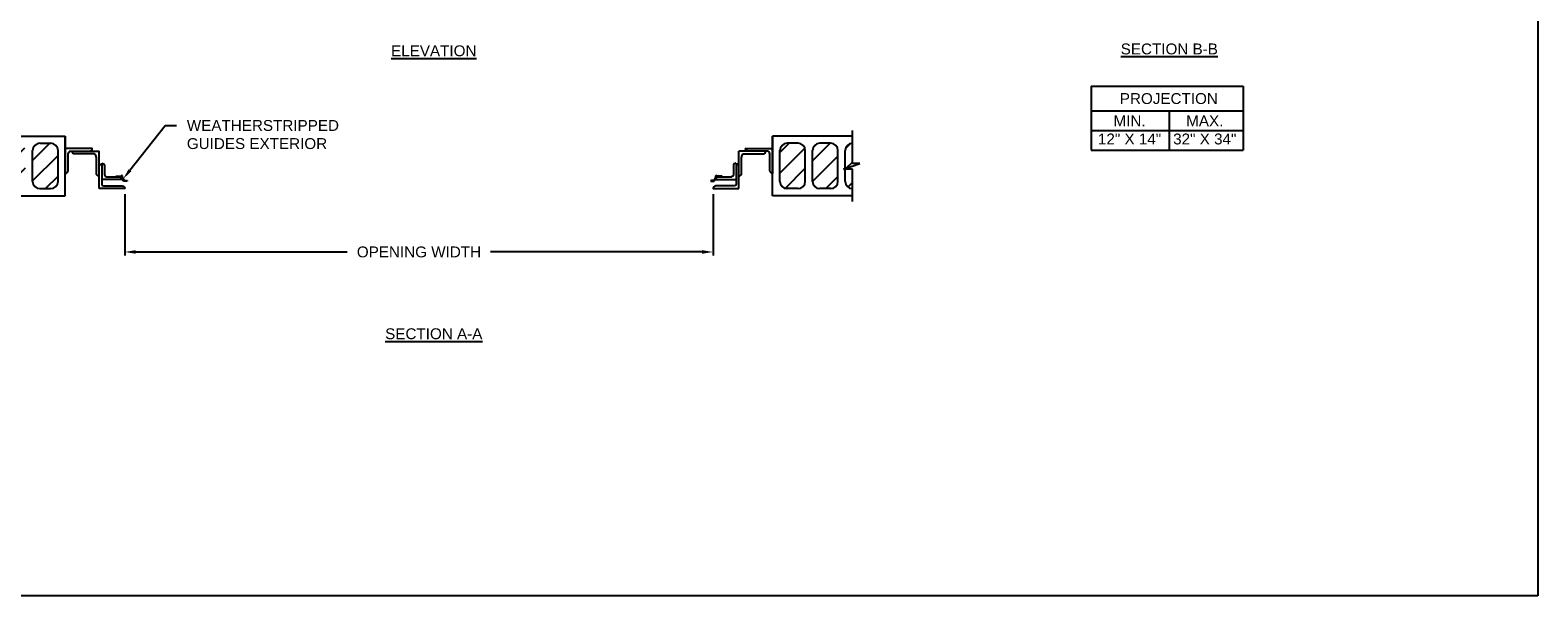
# Model space of a CAD drawing. Header units: inches. Extents: x 169.6 to 213.7, y 195.1 to 247.7.
# Tile 2 of 48: x 176.1 to 189.1, y 195.1 to 199.9. Entities that reach past the tile are written whole.
import ezdxf
from ezdxf import colors
from ezdxf.entities.mleader import LeaderData, LeaderLine
from ezdxf.math import Vec2, Vec3

# ---------------------------------------------------------------- set-up
doc = ezdxf.new("R2010")
doc.units = ezdxf.units.IN
doc.header["$LTSCALE"] = 0.25
doc.header["$MEASUREMENT"] = 0
doc.layers.add('ANNOTATIONS', color=1, linetype='Continuous')
doc.layers.add('CHAIN HOIST LH', color=7, linetype='Continuous')
doc.styles.add('ARIAL', font='arial.ttf', dxfattribs={"height": 0.09375})
doc.dimstyles.new('STANDARD$0', dxfattribs={"dimtxt": 0.09375, "dimasz": 0.09375, "dimexe": 0.03125, "dimexo": 0.046875, "dimgap": 0.09, "dimtad": 0, "dimtih": 1, "dimtoh": 1, "dimdec": 4, "dimzin": 0, "dimdsep": 46, "dimtxsty": 'ARIAL', "dimcen": 0.09, "dimadec": 0, "dimazin": 0, "dimtfac": 1, "dimtdec": 4, "dimtofl": 0, "dimtmove": 0, "dimatfit": 1, "dimfxl": 1, "dimtolj": 1, "dimtzin": 0, "dimarcsym": 0})
pattern_1 = [(45, (32.37464, -36.82989), (-0.08838835, 0.08838835), [])]

# ---------------------------------------------------------------- blocks, each defined once
blk = doc.blocks.new('*D48')
at = {"layer": 'ANNOTATIONS', "color": 0, "lineweight": -2, "transparency": 16777216}
for p, q in [((176.897, 198.532), (176.897, 198.002)), ((181.959, 198.532), (181.959, 198.002)), ((176.99, 198.033), (178.811, 198.033)), ((181.865, 198.033), (180.044, 198.033))]:
    blk.add_line(p, q, dxfattribs=at)
at = {"layer": 'ANNOTATIONS', "color": 0, "transparency": 16777216}
for points in [[(176.99, 198.049), (176.99, 198.018), (176.897, 198.033)], [(181.865, 198.049), (181.865, 198.018), (181.959, 198.033)]]:
    blk.add_solid(points, dxfattribs=at)
at = {"layer": 'defpoints', "color": 0, "transparency": 16777216}
for p in [(176.897, 198.579), (181.959, 198.579), (181.959, 198.033)]:
    blk.add_point(p, dxfattribs=at)
at = {"layer": 'ANNOTATIONS', "color": 0, "transparency": 16777216, "insert": (179.428, 198.033), "char_height": 0.09375, "attachment_point": 5, "style": 'ARIAL'}
blk.add_mtext('\\A1;OPENING WIDTH', dxfattribs=at)

msp = doc.modelspace()

# ---------------------------------------------------------------- hatches: boundary and pattern name
at = {"layer": 'CHAIN HOIST LH', "linetype": 'Continuous'}
h = msp.add_hatch(dxfattribs=at)
h.set_pattern_fill('ANSI31', color=256, style=0)
h.set_pattern_definition(pattern_1)
h.paths.add_polyline_path([(175.7586, 198.90691, 0.41421356), (175.6961, 198.96941), (175.6961, 198.7947), (175.63199, 198.7947), (175.7586, 198.75291)])
h.paths.add_polyline_path([(175.7586, 198.7478), (175.6961, 198.7478), (175.6961, 198.57878, 0.41421356), (175.7586, 198.64128)])
h.paths.add_polyline_path([(175.8211, 198.64128, 0.41421356), (175.8836, 198.57878), (175.97735, 198.57878, 0.41421356), (176.03985, 198.64128), (176.03985, 198.90691, 0.41421356), (175.97735, 198.96941), (175.8836, 198.96941, 0.41421356), (175.8211, 198.90691)])
h.paths.add_polyline_path([(176.3211, 198.90691, 0.41421356), (176.2586, 198.96941), (176.16485, 198.96941, 0.41421356), (176.10235, 198.90691), (176.10235, 198.64128, 0.41421356), (176.16485, 198.57878), (176.2586, 198.57878, 0.41421356), (176.3211, 198.64128)])
h = msp.add_hatch(dxfattribs=at)
h.set_pattern_fill('ANSI31', color=256, style=0)
h.set_pattern_definition(pattern_1)
h.paths.add_polyline_path([(182.7533, 198.90691, 0.41421356), (182.6908, 198.96941), (182.59705, 198.96941, 0.41421356), (182.53455, 198.90691), (182.53455, 198.64128, 0.41421356), (182.59705, 198.57878), (182.6908, 198.57878, 0.41421356), (182.7533, 198.64128)])
h.paths.add_polyline_path([(183.03455, 198.90691, 0.41421356), (182.97205, 198.96941), (182.8783, 198.96941, 0.41421356), (182.8158, 198.90691), (182.8158, 198.64128, 0.41421356), (182.8783, 198.57878), (182.97205, 198.57878, 0.41421356), (183.03455, 198.64128)])
h.paths.add_polyline_path([(183.09705, 198.75291), (183.22365, 198.7947), (183.15955, 198.7947), (183.15955, 198.96941, 0.41421356), (183.09705, 198.90691)])
h.paths.add_polyline_path([(183.09705, 198.64128, 0.41421356), (183.15955, 198.57878), (183.15955, 198.7478), (183.09705, 198.7478)])

# ---------------------------------------------------------------- linework, layer by layer
at = {"layer": 'ANNOTATIONS'}
for p, q in [((185.21389, 199.46121), (185.21389, 198.90984)), ((185.21389, 199.46121), (186.52166, 199.46121)), ((186.52166, 199.46121), (186.52166, 198.90984)), ((185.21389, 199.24974), (186.52166, 199.24974)), ((185.88674, 199.24974), (185.88674, 198.90984)), ((185.21389, 199.07979), (186.52166, 199.07979)), ((185.21389, 198.90984), (186.52166, 198.90984))]:
    msp.add_line(p, q, dxfattribs=at)
at = {"layer": 'CHAIN HOIST LH', "linetype": 'Continuous'}
for p, q in [((183.15955, 198.7947), (183.15955, 199.07878)), ((176.67444, 198.57914), (176.67444, 198.90161)), ((182.1812, 198.57914), (182.1812, 198.90161)), ((182.43291, 198.90161), (182.1812, 198.90161)), ((176.8183, 198.68089), (176.8183, 198.68695)), ((176.8183, 198.68695), (176.86134, 198.68695)), ((182.03734, 198.68695), (181.9943, 198.68695)), ((182.03734, 198.68089), (182.03734, 198.68695)), ((183.08158, 198.7478), (183.22365, 198.7947)), ((183.15955, 198.7478), (183.08158, 198.7478)), ((183.22365, 198.7947), (183.15955, 198.7947)), ((183.15955, 198.46941), (183.15955, 198.7478)), ((176.88599, 198.64334), (176.86965, 198.67514)), ((176.87416, 198.67792), (176.88975, 198.64758)), ((176.91566, 198.64334), (176.88599, 198.64334)), ((176.88975, 198.64758), (176.91566, 198.64758)), ((176.91566, 198.64758), (176.91566, 198.64334)), ((181.96589, 198.64758), (181.93999, 198.64758)), ((181.93999, 198.64758), (181.93999, 198.64334)), ((181.93999, 198.64334), (181.96966, 198.64334)), ((181.98148, 198.67792), (181.96589, 198.64758)), ((181.96966, 198.64334), (181.986, 198.67514)), ((181.99523, 198.68089), (182.11855, 198.68089))]:
    msp.add_line(p, q, dxfattribs=at)
at = {"layer": 'CHAIN HOIST LH'}
for p, q in [((175.6961, 199.03191), (176.3836, 199.03191)), ((176.16485, 198.96941), (176.2586, 198.96941)), ((176.3836, 198.51628), (176.3836, 199.03191)), ((182.47205, 198.51628), (182.47205, 199.03191)), ((183.15955, 199.03191), (182.47205, 199.03191)), ((182.6908, 198.96941), (182.59705, 198.96941)), ((182.97205, 198.96941), (182.8783, 198.96941)), ((176.10235, 198.64128), (176.10235, 198.90691)), ((176.3211, 198.64128), (176.3211, 198.90691)), ((182.53455, 198.64128), (182.53455, 198.90691)), ((182.7533, 198.64128), (182.7533, 198.90691)), ((182.8158, 198.64128), (182.8158, 198.90691)), ((183.03455, 198.64128), (183.03455, 198.90691)), ((183.09705, 198.75291), (183.09705, 198.90691)), ((183.09705, 198.64128), (183.09705, 198.7478)), ((176.16485, 198.57878), (176.2586, 198.57878)), ((182.6908, 198.57878), (182.59705, 198.57878)), ((182.97205, 198.57878), (182.8783, 198.57878)), ((175.6961, 198.51628), (176.3836, 198.51628)), ((183.15955, 198.51628), (182.47205, 198.51628))]:
    msp.add_line(p, q, dxfattribs=at)
at = {"layer": 'CHAIN HOIST LH', "linetype": 'Continuous'}
for points in [[(176.3836, 199.03191), (176.3836, 198.71043, 0.41421356), (176.40711, 198.73394), (176.40711, 198.86991, -0.23306277), (176.42273, 198.90161), (176.67444, 198.90161)], [(182.47205, 199.03191), (182.47205, 198.71043, -0.41421356), (182.44853, 198.73394), (182.44853, 198.86991, 0.23306277), (182.43291, 198.90161)], [(176.5927, 198.90161, 0.41421356), (176.61621, 198.92512), (176.3836, 198.92512)], [(176.67444, 198.68692, -0.41421356), (176.65093, 198.71043), (176.65093, 198.8464, 0.23306277), (176.63531, 198.8781), (176.46534, 198.8781, -0.41421356), (176.44183, 198.90161)], [(182.1812, 198.68692, 0.41421356), (182.20471, 198.71043), (182.20471, 198.8464, -0.23306277), (182.22034, 198.8781), (182.3903, 198.8781, 0.41421356), (182.41381, 198.90161)], [(182.26294, 198.90161, -0.41421356), (182.23943, 198.92512), (182.47205, 198.92512)], [(176.69796, 198.7983), (176.69796, 198.61827, 0.41421356), (176.71358, 198.60265), (176.87306, 198.60265, -0.41421356), (176.89657, 198.57914), (176.67444, 198.57914)], [(176.67444, 198.79146, -0.41421356), (176.69796, 198.76795)], [(176.69796, 198.7983, -0.41421356), (176.72147, 198.77479), (176.72147, 198.69652, 0.41421356), (176.73709, 198.68089), (176.86041, 198.68089)], [(182.15769, 198.7983), (182.15769, 198.61827, -0.41421356), (182.14206, 198.60265), (181.98258, 198.60265, 0.41421356), (181.95907, 198.57914), (182.1812, 198.57914)], [(182.15769, 198.7983, 0.41421356), (182.13418, 198.77479), (182.13418, 198.69652, -0.41421356), (182.11855, 198.68089)], [(182.1812, 198.79146, 0.41421356), (182.15769, 198.76795)], [(176.84955, 198.68089, -0.41421356), (176.87306, 198.65738), (176.69796, 198.65738)], [(182.00609, 198.68089, 0.41421356), (181.98258, 198.65738), (182.15769, 198.65738)]]:
    msp.add_lwpolyline(points, format="xyb", dxfattribs=at)
for centre in [(176.86802, 198.68282), (181.98762, 198.68282)]:
    msp.add_circle(centre, 0.00427, dxfattribs=at)
at = {"layer": 'CHAIN HOIST LH'}
for centre, start, end in [((176.16485, 198.90691), 90, 180), ((176.2586, 198.90691), 0, 90), ((182.59705, 198.90691), 90, 180), ((182.6908, 198.90691), 0, 90), ((182.8783, 198.90691), 90, 180), ((182.97205, 198.90691), 0, 90), ((183.15955, 198.90691), 90, 180), ((176.16485, 198.64128), 180, 270), ((176.2586, 198.64128), 270, 0), ((182.59705, 198.64128), 180, 270), ((182.6908, 198.64128), 270, 0), ((182.8783, 198.64128), 180, 270), ((182.97205, 198.64128), 270, 0), ((183.15955, 198.64128), 180, 270)]:
    msp.add_arc(centre, 0.0625, start, end, dxfattribs=at)
at = {"layer": 'CHAIN HOIST LH', "linetype": 'Continuous'}
for centre, start, end in [((176.86802, 198.68282), 321.381475, 148.315612), ((181.98762, 198.68282), 31.684388, 218.618525), ((176.86802, 198.68282), 194.236842, 281.910831), ((181.98762, 198.68282), 258.089169, 345.763158)]:
    msp.add_arc(centre, 0.00785, start, end, dxfattribs=at)
at = {"layer": 'defpoints'}
msp.add_lwpolyline([(189.05875, 195.07023), (169.58887, 195.07023), (169.58887, 207.80534), (189.05875, 207.80534)], close=True, dxfattribs=at)

# ---------------------------------------------------------------- texts
at = {"layer": 'ANNOTATIONS', "char_height": 0.09375, "attachment_point": 2, "style": 'ARIAL'}
for s, insert, width in [('{\\LELEVATION}', (179.55534, 199.81335), 3.0834986), ('{\\LSECTION B-B}', (185.88675, 199.82931), 1.3823677), ('{\\LSECTION A-A}', (179.55534, 197.37552), 1.3823677)]:
    msp.add_mtext(s, dxfattribs=dict(at, insert=insert, width=width))
for s, width, insert in [('PROJECTION ', 1.7594917, (185.88258, 199.40178)), ('MIN.\\P12" X 14" ', 0.6711642, (185.54446, 199.20979)), ('MAX.\\P32" X 34"', 0.6567117, (186.19189, 199.20979))]:
    msp.add_mtext_dynamic_manual_height_columns(s, width=width, gutter_width=1.36268, heights=[0], dxfattribs=dict(at, insert=insert))

# ---------------------------------------------------------------- dimensions: what is measured, and where the dimension line sits
at = {"layer": 'ANNOTATIONS'}
dim = msp.add_linear_dim(base=(181.95907, 198.03346), p1=(176.89657, 198.57914), p2=(181.95907, 198.57914), text='OPENING WIDTH', dimstyle='STANDARD$0', dxfattribs=at)
dim.commit()
dim.dimension.update_dxf_attribs({"geometry": '*D48', "text_midpoint": (179.42782, 198.03346)})

# ---------------------------------------------------------------- leaders
ml = msp.add_multileader_mtext('Standard', dxfattribs=at)
ml.set_content('WEATHERSTRIPPED GUIDES EXTERIOR', color=256, style='ARIAL')
ml.set_leader_properties()
ml.build(insert=Vec2(0, 0))
ml.multileader.update_dxf_attribs({"dogleg_length": 0.36, "arrow_head_size": 0.09375})
ctx = ml.context
ctx.base_point, ctx.char_height, ctx.arrow_head_size, ctx.landing_gap_size, ctx.plane_origin = Vec3(177.33998, 199.12247), 0.09375, 0.09375, 0.09, Vec3(176.55495, 198.68924)
notes = []
notes.append((ctx, [(0, (1, 1, 0), (177.24203, 199.12247), (1, 0), 0.09796, [(0, [(176.88196, 198.66275)], 0, [])])]))
ctx.mtext.insert, ctx.mtext.width, ctx.mtext.flow_direction = Vec3(177.42998, 199.17014), 1.4026992, 5
for ctx, leaders in notes:
    for number, flags, end, landing, length, lines in leaders:
        leader = LeaderData()
        leader.index, (leader.has_last_leader_line, leader.has_dogleg_vector, leader.attachment_direction) = number, flags
        leader.last_leader_point, leader.dogleg_vector, leader.dogleg_length = Vec3(end), Vec3(landing), length
        for number, points, colour, breaks in lines:
            line = LeaderLine()
            line.index, line.vertices, line.color, line.breaks = number, Vec3.list(points), colors.encode_raw_color(colour), breaks
            leader.lines.append(line)
        ctx.leaders.append(leader)

doc.saveas('drawing.dxf')
